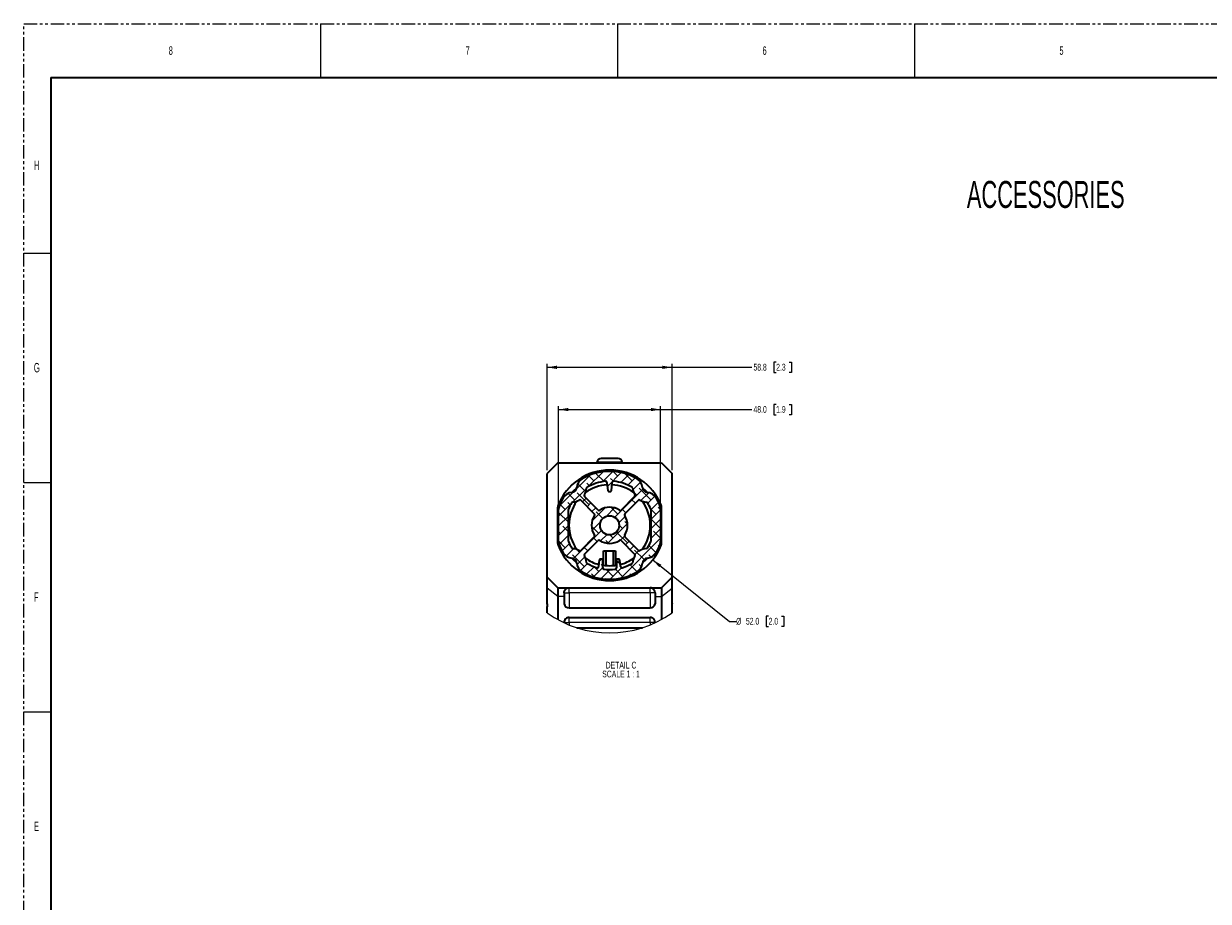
# Model space of a CAD drawing. Header units: millimetres. Extents: x 0 to 1118, y 0 to 864.
# Tile 41 of 91: x 0 to 557, y 451 to 864. Entities that reach past the tile are written whole.
import ezdxf

# ---------------------------------------------------------------- set-up
doc = ezdxf.new("R2010")
doc.units = ezdxf.units.MM
doc.linetypes.add('PHANTOM', pattern=[12.7, 6.35, -1.27, 1.27, -1.27, 1.27, -1.27])
doc.layers.add('ALPHAREV', color=7, linetype='Continuous', lineweight=25)
doc.styles.add('SLDTEXTSTYLE0', font='TXT', dxfattribs={"width": 0.605})
doc.styles.add('SLDTEXTSTYLE1', font='TXT', dxfattribs={"width": 0.6})
doc.dimstyles.new('SLDDIMSTYLE4', dxfattribs={"dimtxt": 3.175, "dimasz": 4.572, "dimexe": 0, "dimexo": 0.0625, "dimgap": 0.79375, "dimtad": 0, "dimtih": 1, "dimtoh": 1, "dimdec": 1, "dimrnd": 1e-09, "dimzin": 4, "dimdsep": 46, "dimtxsty": 'SLDTEXTSTYLE0', "dimsah": 1, "dimcen": 0, "dimadec": 0, "dimazin": 1, "dimtfac": 1, "dimtofl": 0, "dimtmove": 0, "dimatfit": 3, "dimfxl": 1, "dimfrac": 2, "dimtolj": 1, "dimtzin": 12, "dimarcsym": 0})
doc.dimstyles.new('SLDDIMSTYLE5', dxfattribs={"dimtxt": 3.175, "dimasz": 4.572, "dimexe": 0, "dimexo": 0.0625, "dimgap": 0.79375, "dimtad": 0, "dimtih": 1, "dimtoh": 1, "dimdec": 1, "dimrnd": 1e-09, "dimzin": 4, "dimdsep": 46, "dimtxsty": 'SLDTEXTSTYLE0', "dimsah": 1, "dimcen": 0.09, "dimadec": 0, "dimazin": 1, "dimtfac": 1, "dimtofl": 0, "dimtmove": 0, "dimatfit": 3, "dimfxl": 1, "dimfrac": 2, "dimtolj": 1, "dimtzin": 12, "dimarcsym": 0})
doc.dimstyles.new('SLDDIMSTYLE6', dxfattribs={"dimtxt": 3.175, "dimasz": 4.572, "dimexe": 0, "dimexo": 0.0625, "dimgap": 0.79375, "dimtad": 0, "dimtih": 1, "dimtoh": 1, "dimdec": 1, "dimrnd": 1e-09, "dimzin": 12, "dimdsep": 46, "dimtxsty": 'SLDTEXTSTYLE0', "dimsah": 1, "dimcen": 0.09, "dimadec": 0, "dimazin": 3, "dimtfac": 1, "dimtofl": 0, "dimtmove": 0, "dimatfit": 3, "dimfxl": 1, "dimfrac": 2, "dimtolj": 1, "dimtzin": 12, "dimarcsym": 0})

# ---------------------------------------------------------------- blocks, each defined once
blk = doc.blocks.new('SW_HATCH_0')
at = {"color": 0, "linetype": 'Continuous', "lineweight": 18}
for p, q in [((0, 0), (6.59, 6.59)), ((5.54, 1.05), (12.55, 8.06)), ((8.23, 3.74), (5.72, 6.24)), ((12.98, 3.48), (9.35, 7.1)), ((12.37, 3.39), (17.17, 8.19)), ((14.55, 1.08), (21.11, 7.63)), ((19.45, 5.98), (17.24, 8.19)), ((20.91, 2.95), (24.56, 6.6)), ((26.19, 3.74), (22.69, 7.23)), ((-1.79, -6.28), (4.71, 0.22)), ((3.74, -0.75), (0.58, 2.4)), ((6.11, 1.36), (4.86, 2.61)), ((14.96, 1.49), (14.46, 1.99)), ((17.39, 3.55), (16.08, 4.86)), ((23.25, 2.18), (22.82, 2.61)), ((24.22, 1.77), (27.65, 5.2)), ((26.55, -0.39), (30.14, 3.2)), ((35.17, -5.25), (29.55, 0.37)), ((-8.15, -8.15), (-1.57, -1.57)), ((-0.75, -5.25), (-3.88, -2.12)), ((5.98, -7.49), (0.37, -1.88)), ((2.82, -6.16), (4.59, -4.39)), ((18.04, -13.39), (31.25, -0.18)), ((27.73, -6.79), (25.96, -5.02)), ((28.43, -3), (26.79, -1.36)), ((30.37, -5.55), (34.12, -1.8)), ((33.62, -6.79), (36.92, -3.49)), ((-8.41, -12.9), (-2.62, -7.11)), ((-3.81, -15.66), (-8.41, -11.06)), ((-5.25, -9.74), (-7.78, -7.2)), ((-2.88, -7.61), (-4.12, -6.37)), ((5.07, -8.4), (6.84, -6.64)), ((7.31, -10.65), (9.08, -8.88)), ((7.34, -15.11), (13.54, -8.91)), ((12.44, -13.95), (9.35, -10.86)), ((12.72, -9.74), (12.3, -9.32)), ((13.98, -12.96), (17.95, -8.99)), ((19.45, -11.98), (16.15, -8.68)), ((23.24, -11.28), (21.47, -9.51)), ((23.94, -7.49), (23.72, -7.27)), ((37.41, -11.98), (34.93, -9.5)), ((34.99, -9.91), (38.57, -6.33)), ((34.99, -14.4), (39.59, -9.8)), ((39.59, -9.67), (38.53, -8.61)), ((-8.41, -17.39), (-3.81, -12.79)), ((7.43, -19.52), (11.39, -15.55)), ((8.23, -14.23), (7.79, -13.79)), ((14.79, -25.62), (24.05, -16.36)), ((19.94, -15.98), (22.97, -12.95)), ((24.07, -16.6), (22.82, -15.35)), ((39.59, -18.65), (34.99, -14.05)), ((34.99, -18.89), (39.59, -14.29)), ((-8.41, -21.88), (-3.81, -17.28)), ((-7.49, -20.96), (-8.41, -20.04)), ((-8.16, -26.12), (-3.81, -21.77)), ((-3.81, -20.15), (-6.37, -17.59)), ((-1.39, -32.82), (11.82, -19.61)), ((10.47, -20.96), (7.1, -17.59)), ((11.38, -24.54), (14.42, -21.5)), ((17.21, -23.21), (15.66, -21.66)), ((23.94, -25.45), (18.8, -20.31)), ((21.7, -18.72), (20.09, -17.11)), ((20.72, -24.18), (22.62, -22.29)), ((34.99, -23.38), (39.59, -18.78)), ((39.59, -23.14), (36.29, -19.84)), ((-5.25, -27.7), (-8.41, -24.53)), ((-6.76, -29.22), (-3.33, -25.79)), ((-3.8, -24.65), (-4.12, -24.33)), ((5.28, -29.24), (3.51, -27.47)), ((5.98, -25.45), (5.76, -25.23)), ((9.77, -24.75), (8, -22.98)), ((15.16, -25.65), (13.84, -24.33)), ((20.85, -42.01), (39.59, -23.27)), ((23.03, -26.36), (24.8, -24.6)), ((25.27, -28.61), (27.04, -26.84)), ((37.41, -29.94), (34.11, -26.64)), ((35.17, -23.21), (34.99, -23.03)), ((38.99, -27.03), (38.53, -26.57)), ((-4.77, -31.71), (-1.18, -28.12)), ((3.74, -36.68), (-1.88, -31.06)), ((1.49, -29.94), (-0.04, -28.41)), ((0.24, -35.68), (3.98, -31.94)), ((10.68, -34.22), (11.74, -33.16)), ((31.81, -33.32), (27.31, -28.82)), ((27.5, -30.88), (29.31, -29.06)), ((35.15, -32.17), (34.04, -31.06)), ((35.22, -32.14), (37.72, -29.63)), ((1.92, -38.49), (5.22, -35.19)), ((4.76, -40.14), (8.27, -36.63)), ((7.99, -41.4), (12.39, -37)), ((10.47, -38.92), (8.12, -36.57)), ((12.39, -36.35), (11.59, -35.55)), ((11.63, -42.25), (15.92, -37.96)), ((17.21, -41.17), (13.93, -37.89)), ((15.81, -42.56), (21.26, -37.11)), ((22.21, -41.68), (18.33, -37.8)), ((18.79, -35.09), (20.42, -33.46)), ((20.65, -35.63), (18.79, -33.77)), ((28.43, -38.92), (25.15, -35.64)), ((28.07, -39.29), (30.57, -36.78)), ((30.64, -36.64), (29.55, -35.55)), ((8.65, -41.59), (7.1, -40.04)), ((14.06, -42.51), (13.84, -42.29)), ((25.55, -40.53), (25.06, -40.04))]:
    blk.add_line(p, q, dxfattribs=at)
blk = doc.blocks.new('_D_10')
at = {"layer": 'ALPHAREV'}
for p, q in [((295.97, 611.26), (332.05, 582.32)), ((332.05, 582.32), (335.23, 582.32)), ((350.53, 584.76), (349.44, 584.76)), ((349.44, 584.76), (349.44, 579.88)), ((349.44, 579.88), (350.53, 579.88)), ((356.59, 584.76), (357.68, 584.76)), ((357.68, 579.88), (356.59, 579.88)), ((357.68, 584.76), (357.68, 579.88))]:
    blk.add_line(p, q, dxfattribs=at)
blk.add_solid([(295.97, 611.26), (299.06, 607.81), (300.02, 608.99)], dxfattribs=at)
at = {"layer": 'ALPHAREV', "char_height": 3.175, "attachment_point": 1, "style": 'SLDTEXTSTYLE0'}
for s, insert in [('%%c', (335.23, 583.97)), ('52.0', (339.86, 583.98)), ('2.0', (350.53, 583.98))]:
    blk.add_mtext(s, dxfattribs=dict(at, insert=insert))
blk = doc.blocks.new('_D_11')
at = {"layer": 'ALPHAREV'}
for p, q in [((251.69, 636.52), (251.69, 683.61)), ((251.69, 682.01), (299.69, 682.01)), ((299.69, 636.52), (299.69, 683.61)), ((299.69, 682.01), (342.67, 682.01)), ((354.07, 684.44), (352.98, 684.44)), ((352.98, 684.44), (352.98, 679.57)), ((360.13, 684.44), (361.22, 684.44)), ((361.22, 684.44), (361.22, 679.57)), ((352.98, 679.57), (354.07, 679.57)), ((361.22, 679.57), (360.13, 679.57))]:
    blk.add_line(p, q, dxfattribs=at)
for points in [[(251.69, 682.01), (256.27, 681.25), (256.27, 682.77)], [(299.69, 682.01), (295.12, 682.77), (295.12, 681.25)]]:
    blk.add_solid(points, dxfattribs=at)
at = {"layer": 'ALPHAREV', "char_height": 3.175, "attachment_point": 1, "style": 'SLDTEXTSTYLE0'}
for s, insert in [('48.0', (343.4, 683.67)), ('1.9', (354.07, 683.67))]:
    blk.add_mtext(s, dxfattribs=dict(at, insert=insert))
blk = doc.blocks.new('_D_12')
at = {"layer": 'ALPHAREV'}
for p, q in [((246.29, 653.53), (246.29, 703.48)), ((305.09, 653.53), (305.09, 703.48)), ((354.07, 704.31), (352.98, 704.31)), ((352.98, 704.31), (352.98, 699.44)), ((360.13, 704.31), (361.22, 704.31)), ((361.22, 704.31), (361.22, 699.44)), ((246.29, 701.88), (305.09, 701.88)), ((305.09, 701.88), (342.67, 701.88)), ((352.98, 699.44), (354.07, 699.44)), ((361.22, 699.44), (360.13, 699.44))]:
    blk.add_line(p, q, dxfattribs=at)
for points in [[(246.29, 701.88), (250.87, 701.11), (250.87, 702.64)], [(305.09, 701.88), (300.52, 702.64), (300.52, 701.11)]]:
    blk.add_solid(points, dxfattribs=at)
at = {"layer": 'ALPHAREV', "char_height": 3.175, "attachment_point": 1, "style": 'SLDTEXTSTYLE0'}
for s, insert in [('58.8', (343.4, 703.53)), ('2.3', (354.07, 703.53))]:
    blk.add_mtext(s, dxfattribs=dict(at, insert=insert))
blk = doc.blocks.new('SW_NOTE_0_2')
at = {"layer": 'ALPHAREV', "color": 0, "char_height": 3.175, "attachment_point": 2, "style": 'SLDTEXTSTYLE0'}
for s, insert in [('DETAIL C', (9.62, 4.09)), ('SCALE 1 : 1', (9.62, -0.08))]:
    blk.add_mtext(s, dxfattribs=dict(at, insert=insert))

msp = doc.modelspace()

# ---------------------------------------------------------------- linework, layer by layer
at = {"color": 7, "linetype": 'PHANTOM', "lineweight": 18}
for p, q in [((0, 0), (0, 863.6)), ((0, 863.6), (1117.6, 863.6))]:
    msp.add_line(p, q, dxfattribs=at)
at = {"color": 7, "linetype": 'Continuous', "lineweight": 18}
for p, q in [((139.7, 863.6), (139.7, 838.2)), ((279.4, 863.6), (279.4, 838.2)), ((419.1, 863.6), (419.1, 838.2)), ((0, 755.65), (12.7, 755.65)), ((275.693, 657.277), (269.754, 657.277)), ((281.632, 657.277), (275.693, 657.277)), ((0, 647.7), (12.7, 647.7)), ((251.293, 636.075), (251.823, 636.075)), ((300.093, 636.075), (299.563, 636.075)), ((251.293, 618.984), (251.823, 618.984)), ((300.093, 618.984), (299.563, 618.984)), ((251.293, 593.997), (246.293, 597.964)), ((256.674, 595.748), (256.674, 598.13)), ((294.712, 595.748), (294.712, 598.13)), ((300.093, 593.997), (305.093, 597.964)), ((254.293, 593.997), (251.293, 593.997)), ((254.293, 595.748), (256.674, 595.748)), ((294.712, 595.748), (256.674, 595.748)), ((256.674, 595.748), (256.674, 588.73)), ((294.712, 595.748), (294.712, 588.73)), ((297.093, 595.748), (294.712, 595.748)), ((297.093, 593.997), (300.093, 593.997)), ((254.293, 581.798), (256.674, 581.798)), ((256.674, 581.798), (256.674, 584.18)), ((294.712, 581.798), (256.674, 581.798)), ((256.674, 581.798), (256.674, 580.639)), ((294.712, 581.798), (294.712, 584.18)), ((294.712, 581.798), (294.712, 580.639)), ((297.093, 581.798), (294.712, 581.798)), ((0, 539.75), (12.7, 539.75))]:
    msp.add_line(p, q, dxfattribs=at)
at = {"color": 7, "linetype": 'Continuous', "lineweight": 35}
for p, q in [((12.7, 838.2), (12.7, 25.4)), ((12.7, 838.2), (1104.9, 838.2)), ((275.693, 658.93), (271.724, 658.93)), ((279.662, 658.93), (275.693, 658.93)), ((251.293, 656.93), (246.293, 651.93)), ((251.293, 656.93), (300.093, 656.93)), ((269.754, 657.277), (269.693, 656.93)), ((281.693, 656.93), (281.632, 657.277)), ((300.093, 656.93), (305.093, 651.93)), ((246.293, 603.13), (246.293, 651.93)), ((274.452, 647.708), (274.865, 643.778)), ((276.521, 643.778), (276.934, 647.708)), ((305.093, 603.13), (305.093, 651.93)), ((270.277, 634.714), (263.902, 641.089)), ((275.163, 643.51), (276.223, 643.51)), ((287.484, 641.089), (281.109, 634.714)), ((251.293, 618.984), (251.293, 636.075)), ((262.134, 639.321), (268.509, 632.946)), ((282.877, 632.946), (289.252, 639.321)), ((300.093, 618.984), (300.093, 636.075)), ((251.693, 620.14), (251.693, 634.919)), ((256.293, 620.14), (256.293, 634.919)), ((295.093, 634.919), (295.093, 620.14)), ((299.693, 634.919), (299.693, 620.14)), ((268.509, 622.113), (262.134, 615.738)), ((263.902, 613.97), (270.277, 620.345)), ((281.109, 620.345), (287.484, 613.97)), ((289.252, 615.738), (282.877, 622.113)), ((272.893, 608.737), (272.893, 615.53)), ((272.893, 615.53), (273.893, 615.53)), ((273.893, 615.53), (273.893, 608.615)), ((273.893, 615.53), (277.493, 615.53)), ((277.493, 608.615), (277.493, 615.53)), ((277.493, 615.53), (278.493, 615.53)), ((278.493, 615.53), (278.493, 608.737)), ((270.865, 611.261), (270.533, 608.105)), ((272.193, 611.53), (271.163, 611.53)), ((272.493, 607.498), (272.493, 611.23)), ((272.493, 608.663), (272.893, 608.599)), ((278.493, 608.599), (278.893, 608.663)), ((278.893, 611.23), (278.893, 607.498)), ((280.223, 611.53), (279.193, 611.53)), ((280.853, 608.105), (280.521, 611.261)), ((246.293, 603.13), (251.293, 598.13)), ((246.293, 597.964), (246.293, 603.13)), ((305.093, 603.13), (300.093, 598.13)), ((305.093, 597.964), (305.093, 603.13)), ((246.293, 591.079), (246.293, 597.964)), ((251.293, 598.13), (300.093, 598.13)), ((251.293, 598.13), (251.293, 593.997)), ((300.093, 598.13), (300.093, 593.997)), ((305.093, 591.079), (305.093, 597.964)), ((251.293, 593.997), (251.293, 583.201)), ((254.293, 595.748), (254.293, 593.997)), ((254.293, 593.997), (254.293, 590.558)), ((297.093, 595.748), (297.093, 593.997)), ((297.093, 593.997), (297.093, 590.558)), ((300.093, 593.997), (300.093, 583.201)), ((246.293, 586.347), (246.293, 588.638)), ((256.674, 588.73), (294.712, 588.73)), ((305.093, 586.347), (305.093, 588.638)), ((254.293, 581.798), (254.293, 581.677)), ((256.674, 584.18), (294.712, 584.18)), ((297.093, 581.798), (297.093, 581.677)), ((260.287, 579.331), (291.099, 579.331))]:
    msp.add_line(p, q, dxfattribs=at)
at = {"color": 7, "linetype": 'Continuous', "lineweight": 18, "flags": 128}
for points in [[(260.232, 645.385), (258.401, 643.617), (257.838, 642.99)], [(293.548, 642.99), (292.985, 643.617), (291.154, 645.385)], [(251.454, 636.936), (251.497, 636.92), (251.623, 636.871), (251.829, 636.791), (252.015, 636.719)], [(299.932, 636.936), (299.889, 636.92), (299.763, 636.871), (299.558, 636.791), (299.372, 636.719)], [(251.454, 618.123), (251.497, 618.139), (251.623, 618.188), (251.829, 618.268), (252.015, 618.34)], [(299.932, 618.123), (299.889, 618.139), (299.763, 618.188), (299.558, 618.268), (299.372, 618.34)], [(257.838, 612.069), (258.401, 611.442), (260.232, 609.674)], [(291.154, 609.674), (292.985, 611.442), (293.548, 612.069)]]:
    msp.add_lwpolyline(points, dxfattribs=at)
at = {"color": 7, "linetype": 'Continuous', "lineweight": 35}
msp.add_circle((275.693, 627.53), 4.5, dxfattribs=at)
for centre, radius, start, end in [((271.724, 656.93), 2, 90.00026, 170.0005), ((279.662, 656.93), 2, 9.9995, 89.99974), ((275.693, 627.53), 26, 21.21053, 158.78947), ((275.693, 627.53), 25.4, 59.40253, 120.59747), ((265.411, 644.917), 5.2, 120.59684, 175.73228), ((275.693, 627.53), 19.136, 93.37955, 126.30441), ((275.693, 627.529), 20.8, 95.2209, 120.59744), ((273.855, 647.646), 0.6, 5.99921, 95.21982), ((275.693, 627.53), 19.136, 53.6959, 86.62014), ((277.531, 647.646), 0.6, 84.78219, 173.9962), ((275.693, 627.529), 20.8, 59.40256, 84.7791), ((285.975, 644.917), 5.2, 4.26772, 59.40316), ((258.306, 637.812), 5.2, 94.26772, 149.40316), ((257.733, 645.49), 2.5, 274.26832, 355.73168), ((264.326, 641.513), 0.6, 148.89839, 225.00171), ((257.733, 645.49), 7.099, 328.90113, 355.73334), ((265.411, 644.917), 0.6, 120.59512, 175.72981), ((275.163, 643.81), 0.3, 186.01029, 269.99506), ((276.223, 643.81), 0.3, 270.00071, 353.99964), ((285.975, 644.917), 0.6, 4.2619, 59.40795), ((293.654, 645.49), 7.1, 184.26817, 211.09836), ((287.06, 641.513), 0.6, 314.99829, 31.10161), ((293.654, 645.49), 2.5, 184.26832, 265.73168), ((293.081, 637.812), 5.2, 30.59684, 85.73228), ((253.674, 636.075), 2.381, 158.78945, 179.999), ((256.893, 634.919), 5.2, 158.54305, 179.99983), ((275.689, 627.531), 25.396, 149.40171, 158.5439), ((275.691, 627.531), 20.798, 149.40214, 158.54362), ((275.693, 627.53), 19.136, 143.69605, 216.30395), ((258.306, 637.811), 0.6, 94.27019, 149.40488), ((257.733, 645.49), 7.099, 274.26666, 301.09887), ((261.71, 638.897), 0.6, 44.99829, 121.10161), ((275.693, 627.529), 8.5, 56.73012, 123.26988), ((289.676, 638.897), 0.6, 58.89839, 135.00171), ((293.653, 645.49), 7.099, 238.90113, 265.73334), ((275.693, 627.53), 19.136, 323.69584, 36.30416), ((293.081, 637.811), 0.6, 30.59512, 85.72981), ((275.695, 627.531), 20.798, 21.45638, 30.59786), ((275.697, 627.531), 25.396, 21.4561, 30.59829), ((294.493, 634.919), 5.2, 0.00017, 21.45695), ((297.712, 636.075), 2.381, 0.001, 21.21055), ((256.893, 634.919), 0.6, 158.53239, 180.00199), ((275.693, 627.53), 8.5, 146.73012, 213.26988), ((268.085, 632.522), 0.6, 326.72463, 45.00614), ((270.701, 635.138), 0.6, 224.99386, 303.27537), ((280.685, 635.138), 0.6, 236.72545, 315.00532), ((283.301, 632.522), 0.6, 134.99386, 213.27537), ((275.693, 627.53), 8.5, 326.73012, 33.26988), ((294.493, 634.919), 0.6, 0.00513, 21.44548), ((253.674, 618.984), 2.381, 180.001, 201.21055), ((256.893, 620.14), 5.2, 180.00017, 201.45695), ((256.893, 620.14), 0.6, 179.99801, 201.46761), ((275.691, 627.529), 20.798, 201.45638, 210.59786), ((268.085, 622.537), 0.6, 314.99468, 33.27455), ((270.701, 619.921), 0.6, 56.72463, 135.00614), ((275.693, 627.53), 8.5, 236.73012, 303.26988), ((280.685, 619.921), 0.6, 44.99468, 123.27455), ((283.301, 622.537), 0.6, 146.72545, 225.00532), ((275.695, 627.529), 20.798, 329.40214, 338.54362), ((294.493, 620.14), 0.6, 338.55452, 359.99487), ((294.493, 620.14), 5.2, 338.54305, 359.99983), ((297.712, 618.984), 2.381, 338.78945, 359.999), ((275.693, 627.53), 26, 201.21053, 338.78947), ((275.689, 627.528), 25.396, 201.4561, 210.59829), ((258.306, 617.248), 5.2, 210.59684, 265.73228), ((258.306, 617.248), 0.6, 210.59205, 265.7381), ((257.733, 609.569), 7.1, 58.90164, 85.73183), ((261.71, 616.162), 0.6, 238.89839, 315.00171), ((264.326, 613.546), 0.6, 134.99829, 211.10161), ((257.733, 609.569), 7.099, 4.26666, 31.09887), ((293.654, 609.569), 7.1, 148.90164, 175.73183), ((287.06, 613.546), 0.6, 328.89839, 45.00171), ((289.676, 616.162), 0.6, 224.99829, 301.10161), ((293.654, 609.569), 7.1, 94.26817, 121.09836), ((293.081, 617.248), 0.6, 274.2619, 329.40795), ((293.081, 617.248), 5.2, 274.26772, 329.40316), ((275.697, 627.528), 25.396, 329.40171, 338.5439), ((257.733, 609.569), 2.5, 4.26832, 85.73168), ((265.411, 610.142), 5.2, 184.26772, 239.40316), ((275.693, 627.529), 19.136, 233.69545, 254.67344), ((265.411, 610.142), 0.6, 184.27019, 239.40488), ((275.694, 627.531), 20.802, 239.403, 253.44144), ((269.936, 608.167), 0.6, 253.44542, 353.99834), ((271.163, 611.23), 0.3, 90.00071, 173.99964), ((272.193, 611.23), 0.3, 359.99891, 89.9954), ((275.69, 627.503), 18.974, 261.52405, 264.56651), ((275.693, 627.526), 18.996, 264.5627, 275.4373), ((275.697, 627.499), 18.969, 275.43288, 278.47615), ((279.193, 611.23), 0.3, 90.0046, 180.00109), ((280.223, 611.23), 0.3, 6.00036, 89.99929), ((275.693, 627.529), 19.136, 285.32656, 306.30455), ((281.45, 608.167), 0.6, 186.00166, 286.55458), ((275.692, 627.531), 20.802, 286.55856, 300.597), ((285.975, 610.142), 0.6, 300.59205, 355.7381), ((285.975, 610.142), 5.2, 300.59684, 355.73228), ((293.654, 609.569), 2.5, 94.26832, 175.73168), ((275.693, 627.53), 25.4, 239.40253, 300.59747), ((273.093, 607.498), 0.6, 180.00464, 262.60287), ((275.693, 627.527), 20.798, 262.60407, 277.39593), ((278.293, 607.498), 0.6, 277.39713, 359.99536), ((256.429, 590.877), 2.16, 188.49557, 276.50822), ((294.957, 590.877), 2.16, 263.49178, 351.50443), ((256.674, 581.798), 2.381, 89.9997, 180.00065), ((294.712, 581.798), 2.381, 359.99935, 90.0003)]:
    msp.add_arc(centre, radius, start, end, dxfattribs=at)
at = {"color": 7, "linetype": 'Continuous', "lineweight": 18}
msp.add_arc((275.693, 627.53), 50.6, 234.47747, 305.52253, dxfattribs=at)
at = {"color": 7, "linetype": 'Continuous', "lineweight": 35}
for points, knots in [([(254.293, 595.748), (254.322, 596.031), (254.378, 596.571), (254.843, 597.359), (255.613, 597.97), (256.325, 598.13), (256.671, 598.13), (256.674, 598.13)], [0, 0, 0, 0, 0.2273065, 0.4330934, 0.7202966, 0.9975133, 1, 1, 1, 1]), ([(297.093, 595.748), (297.064, 596.031), (297.008, 596.571), (296.543, 597.359), (295.773, 597.97), (295.061, 598.13), (294.715, 598.13), (294.712, 598.13)], [0, 0, 0, 0, 0.2273065, 0.4330935, 0.7202967, 0.9975214, 1, 1, 1, 1]), ([(246.293, 588.638), (246.386, 589.193), (246.522, 590.013), (246.349, 590.819), (246.293, 591.079)], [0, 0, 0, 0, 0.6763272, 1, 1, 1, 1]), ([(305.093, 591.079), (304.975, 590.449), (304.82, 589.623), (305.041, 588.827), (305.093, 588.638)], [0, 0, 0, 0, 0.7625798, 1, 1, 1, 1])]:
    msp.add_open_spline(points, degree=3, knots=knots, dxfattribs=at)

# ---------------------------------------------------------------- block references
at = {"color": 7, "linetype": 'Continuous', "lineweight": 18}
msp.add_blockref('SW_HATCH_0', (260.101, 644.689), dxfattribs=at)
at = {"layer": 'ALPHAREV'}
msp.add_blockref('SW_NOTE_0_2', (271.452, 559.225), dxfattribs=at)

# ---------------------------------------------------------------- texts
at = {"color": 7, "linetype": 'Continuous', "lineweight": 0, "attachment_point": 1, "style": 'SLDTEXTSTYLE1'}
for s, insert, char_height in [('8', (68.263, 852.929), 3.969), ('7', (207.963, 852.929), 3.969), ('6', (347.663, 852.929), 3.969), ('5', (487.363, 852.929), 3.969), ('H', (4.794, 799.198), 4.445), ('G', (4.794, 703.948), 4.445), ('F', (4.794, 595.998), 4.445), ('E', (4.794, 488.048), 4.445)]:
    msp.add_mtext(s, dxfattribs=dict(at, insert=insert, char_height=char_height))
at = {"layer": 'ALPHAREV', "insert": (443.81, 789.594), "char_height": 12.7, "attachment_point": 1, "style": 'SLDTEXTSTYLE0'}
msp.add_mtext('ACCESSORIES', dxfattribs=at)

# ---------------------------------------------------------------- dimensions: what is measured, and where the dimension line sits
at = {"layer": 'ALPHAREV'}
for base, p1, p2, dimstyle, picture, middle in [((246.293, 701.876), (305.093, 651.93), (246.293, 651.93), 'SLDDIMSTYLE6', '_D_12', (352.858, 701.876)), ((299.693, 682.009), (251.693, 634.919), (299.693, 634.919), 'SLDDIMSTYLE5', '_D_11', (352.858, 682.009))]:
    dim = msp.add_linear_dim(base=base, p1=p1, p2=p2, dimstyle=dimstyle, dxfattribs=at)
    dim.commit()
    dim.dimension.update_dxf_attribs({"geometry": picture, "text_midpoint": middle, "dimtype": 160})
dim = msp.add_diameter_dim_2p(p1=(255.412, 643.799), p2=(295.974, 611.26), dimstyle='SLDDIMSTYLE4', dxfattribs=at)
dim.commit()
dim.dimension.update_dxf_attribs({"geometry": '_D_10', "text_midpoint": (347, 582.32), "dimtype": 163})

doc.saveas('drawing.dxf')
